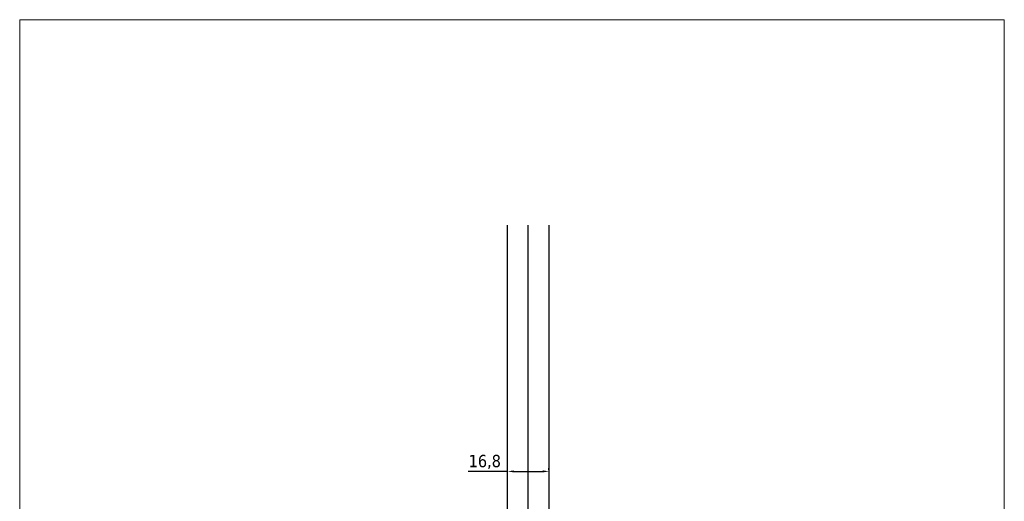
# Model space of a CAD drawing. Header units: millimetres. Extents: x -1261 to 4940, y 2360 to 9272.
import ezdxf

# ---------------------------------------------------------------- set-up
doc = ezdxf.new("R2010")
doc.units = ezdxf.units.MM
doc.layers.get('0').update_dxf_attribs({"lineweight": 13})
doc.layers.add('Bordo (ISO)', color=7, linetype='Continuous', lineweight=18)
doc.layers.add('QUOTE', color=5, linetype='Continuous', lineweight=9)
doc.layers.add('VETRO', color=140, linetype='Continuous')
doc.styles.get("Standard").update_dxf_attribs({"font": 'TAHOMA.TTF'})
doc.dimstyles.new('Annotativa millimetri', dxfattribs={"dimscale": 0, "dimtxt": 5, "dimasz": 2.5, "dimexe": 1.25, "dimexo": 0.625, "dimtad": 1, "dimtoh": 1, "dimdec": 1, "dimtxsty": 'Standard', "dimcen": 2.5, "dimclrd": 5, "dimclre": 5, "dimclrt": 7, "dimadec": 0, "dimazin": 0, "dimtfac": 1, "dimtdec": 1, "dimtmove": 0, "dimatfit": 3, "dimfxl": 0, "dimarcsym": 0})

# ---------------------------------------------------------------- blocks, each defined once
blk = doc.blocks.new('Bordi bordo pres')
at = {"layer": 'Bordo (ISO)'}
for p, q in [((5.000000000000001, 292), (205, 292)), ((5.000000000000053, 4.999999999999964), (5.000000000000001, 292)), ((205, 292), (205, 5)), ((205, 4.999999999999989), (5.000000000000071, 4.999999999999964))]:
    blk.add_line(p, q, dxfattribs=at)
blk = doc.blocks.new('*D491')
at = {"layer": 'Defpoints', "color": 0}
for p in [(-1062.304318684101, 9088.154287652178), (-1045.544318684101, 9088.15428765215), (-1045.544318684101, 9088.15428765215)]:
    blk.add_point(p, dxfattribs=at)
at = {"layer": 'QUOTE', "color": 5, "lineweight": -2}
for p, q in [((-1062.304318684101, 9088.154287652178), (-1078.389318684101, 9088.154287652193)), ((-1062.304318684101, 9088.779287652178), (-1062.304318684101, 9089.404287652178)), ((-1059.804318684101, 9088.154287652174), (-1048.044318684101, 9088.154287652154)), ((-1045.544318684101, 9088.77928765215), (-1045.544318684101, 9089.40428765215))]:
    blk.add_line(p, q, dxfattribs=at)
at = {"layer": 'QUOTE', "color": 5}
for points in [[(-1059.804318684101, 9088.57095431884), (-1059.804318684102, 9087.737620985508), (-1062.304318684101, 9088.154287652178)], [(-1048.044318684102, 9087.737620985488), (-1048.044318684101, 9088.57095431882), (-1045.544318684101, 9088.15428765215)]]:
    blk.add_solid(points, dxfattribs=at)
at = {"layer": 'QUOTE', "color": 7, "insert": (-1071.596818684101, 9091.959287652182), "char_height": 5, "attachment_point": 5}
blk.add_mtext('16,8', dxfattribs=at)

msp = doc.modelspace()

# ---------------------------------------------------------------- linework, layer by layer
at = {"layer": 'VETRO'}
msp.add_line((-1053.924318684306, 8964.426905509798), (-1053.924318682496, 9188.081762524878), dxfattribs=at)
msp.add_lwpolyline([(-1045.544318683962, 9188.081762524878), (-1045.544318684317, 8965.408873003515), (-1046.544318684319, 8964.426905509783), (-1061.304318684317, 8964.426905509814), (-1062.304318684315, 8965.426905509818), (-1062.304318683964, 9188.081762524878)], dxfattribs=at)

# ---------------------------------------------------------------- block references
at = {"xscale": 2, "yscale": 2, "zscale": 2}
msp.add_blockref('Bordi bordo pres', (-1270.537795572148, 8687.58842917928), dxfattribs=at)

# ---------------------------------------------------------------- dimensions: what is measured, and where the dimension line sits
at = {"layer": 'QUOTE'}
dim = msp.add_linear_dim(base=(-1045.544318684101, 9088.15428765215), p1=(-1062.304318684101, 9088.154287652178), p2=(-1045.544318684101, 9088.15428765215), dimstyle='Annotativa millimetri', override={"dimscale": 1, "dimlfac": 1, "dimtxsty": 'Standard', "dimsah": 1, "dimtolj": 0}, dxfattribs=at)
dim.commit()
dim.dimension.update_dxf_attribs({"geometry": '*D491', "text_midpoint": (-1071.596818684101, 9088.154287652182), "dimtype": 160})

doc.saveas('drawing.dxf')
